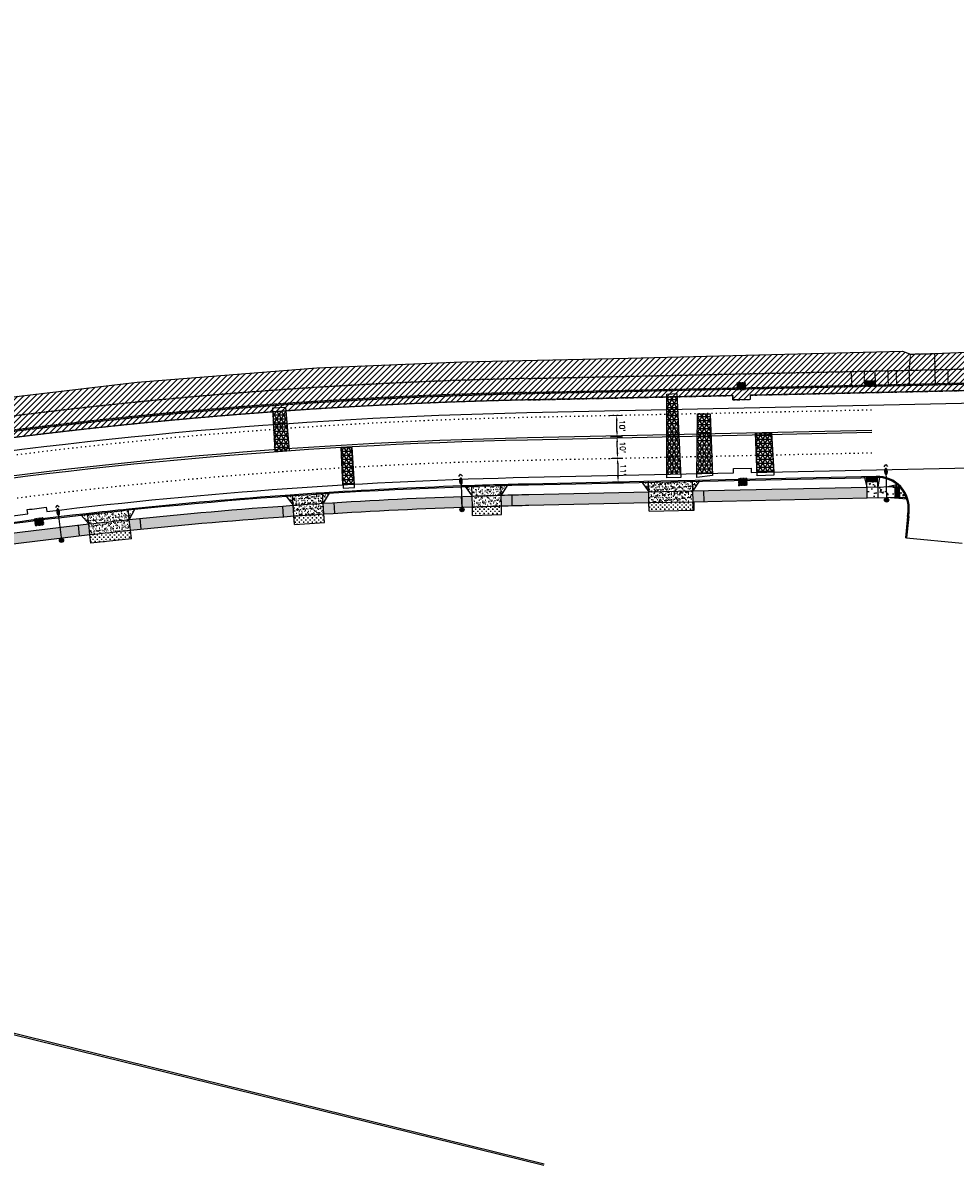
# Model space of a CAD drawing. Extents: x 1490373 to 1515279, y 649283 to 656452.
# Tile 7 of 15: x 1510891 to 1511324, y 652438 to 652969. Entities that reach past the tile are written whole.
import ezdxf

# ---------------------------------------------------------------- set-up
doc = ezdxf.new("R2010")
doc.units = 0
doc.header["$MEASUREMENT"] = 0
doc.header["$PDMODE"] = 34
doc.header["$PDSIZE"] = 0.004
for name, pattern in [('HIDDEN', [0.375, 0.25, -0.125]), ('HIDDEN2', [0.1875, 0.125, -0.0625]), ('motdrum25', [0]), ('pavement_dash', [2, 0.5, -1.5])]:
    doc.linetypes.add(name, pattern=pattern)
for name, color, linetype in [('E-DOUBLEYELLOW', 50, 'Continuous'), ('E-LANELINE', 110, 'Continuous'), ('E-MISC', 51, 'Continuous'), ('MOT-DRUMS', 1, 'Continuous'), ('MOT-WORKAREA', 247, 'Continuous'), ('P-ASPHALTDRIVE', 252, 'Continuous'), ('P-CONCRETEAREA', 252, 'Continuous'), ('P-CURB', 6, 'Continuous'), ('P-DRIVE', 1, 'Continuous'), ('P-DRIVESTART', 2, 'Continuous'), ('P-FULLDEPTHREPAIR', 252, 'Continuous'), ('P-LABEL', 7, 'Continuous'), ('P-LIGHT-COBRAHEAD', 1, 'Continuous'), ('P-PAVEMENT', 6, 'Continuous'), ('P-SAWCUT', 3, 'Continuous'), ('P-STORM-DISPLAY', 5, 'Continuous'), ('P-WALK', 4, 'Continuous'), ('SIGN', 7, 'Continuous')]:
    doc.layers.add(name, color=color, linetype=linetype)
doc.styles.get("Standard").update_dxf_attribs({"font": 'simplex.shx'})
doc.dimstyles.new('COEC', dxfattribs={"dimscale": 13.9, "dimtxt": 0.18, "dimasz": 0.18, "dimexe": 0.18, "dimexo": 0.0625, "dimgap": 0.09, "dimtad": 1, "dimzin": 0, "dimdsep": 46, "dimtxsty": 'Standard', "dimcen": 0.09, "dimclrd": 256, "dimclre": 256, "dimclrt": 256, "dimaunit": 1, "dimadec": 4, "dimazin": 0, "dimtfac": 1, "dimtofl": 0, "dimtmove": 0, "dimatfit": 3, "dimfxl": 1, "dimtolj": 1, "dimtzin": 0, "dimlwd": -1, "dimlwe": -1, "dimarcsym": 0})
pattern_1 = [(0, (0, 0), (0, 0.216506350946), [0.125, -0.25]), (120, (0, 0), (-0.1875, -0.108253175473), [0.125, -0.25]), (60, (0.125, 0), (-0.1875, 0.108253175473), [0.125, -0.25])]
pattern_2 = [(37.5, (0, 0), (-0.0629933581, 1.926823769), [0, -1.52, 0, -1.7, 0, -1.625]), (7.5, (0, 0), (1.7697767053, 2.8221460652), [0, -0.82, 0, -1.37, 0, -0.525]), (327.5, (-1.23, 0), (3.1141418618, 0.0056590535), [0, -0.5, 0, -1.8, 0, -2.35]), (317.5, (-1.23, 0), (3.0061266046, 0.877675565), [0, -0.25, 0, -1.18, 0, -1.35])]
pattern_3 = [(50, (0, 0), (7.172601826, -0.62752135), [0.75, -8.25]), (355, (0, 0), (-1.387513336, 7.521921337), [0.6, -6.6]), (100.45144446, (0.598, -0.052), (5.785088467, 6.89439991), [0.63740192, -7.01142112]), (46.1842, (0, 2), (10.672413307, -1.65519281), [1.125, -12.375]), (96.6356355, (0.889, 1.862), (9.34661946, 9.74118601), [0.95610342, -10.5171376]), (351.184164, (0, 2), (9.34661945, 9.741186), [0.9, -9.90000001]), (21, (1, 1.5), (5.969070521, -4.026188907), [0.75, -8.25]), (326, (1, 1.5), (2.43315332, 7.25150045), [0.6, -6.6]), (71.45144474, (1.4974, 1.1645), (8.402223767, 3.225311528), [0.6374019, -7.01142112]), (37.5, (0, 0), (0.121598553, 3.3289385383), [0, -6.52, 0, -6.7, 0, -6.625]), (7.5, (0, 0), (2.6306953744, 3.944117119), [0, -3.82, 0, -6.37, 0, -2.525]), (327.5, (-2.23, 0), (5.3382243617, -0.2255487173), [0, -2.5, 0, -7.8, 0, -10.35]), (317.5, (-3.23, 0), (5.831861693, 1.001049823), [0, -3.25, 0, -5.18, 0, -7.35])]

# ---------------------------------------------------------------- blocks, each defined once
blk = doc.blocks.new('COBRAHEAD')
at = {"layer": 'P-LIGHT-COBRAHEAD'}
h = blk.add_hatch(color=256, dxfattribs=at)
edge = h.paths.add_edge_path()
edge.add_ellipse((1508880.94, 651840.29), major_axis=(0.88, -1.55), ratio=0.5, start_angle=0, end_angle=360)
h = blk.add_hatch(color=256, dxfattribs=at)
h.dxf.hatch_style = 1
edge = h.paths.add_edge_path()
edge.add_arc((1508887.25, 651828.68), 1, 0, 360)
at = {"layer": 'P-LIGHT-COBRAHEAD', "flags": 128}
for points, elevation in [([(1508879.15, 651841.87), (1508879.36, 651843.12), (1508880.54, 651842.67)], 129.62), ([(1508880.08, 651841.85), (1508887.25, 651828.68)], 64.81)]:
    blk.add_lwpolyline(points, dxfattribs=dict(at, elevation=elevation))
at = {"layer": 'P-LIGHT-COBRAHEAD'}
blk.add_circle((1508887.25, 651828.68), 1, dxfattribs=at)
blk = doc.blocks.new('*D400')
at = {"layer": 'Defpoints', "color": 0, "transparency": 16777216}
for p in [(1511162.96, 652776.63), (1511167.06, 652776.72), (1511163.17, 652766.63)]:
    blk.add_point(p, dxfattribs=at)
at = {"layer": 'SIGN', "transparency": 16777216}
for p, q in [((1511163.95, 652776.65), (1511169.56, 652776.77)), ((1511167.22, 652769.22), (1511167.11, 652774.22)), ((1511164.17, 652766.65), (1511169.77, 652766.77))]:
    blk.add_line(p, q, dxfattribs=at)
for points in [[(1511167.53, 652774.23), (1511166.69, 652774.21), (1511167.06, 652776.72)], [(1511167.63, 652769.23), (1511166.8, 652769.21), (1511167.27, 652766.72)]]:
    blk.add_solid(points, dxfattribs=at)
at = {"layer": 'SIGN', "transparency": 16777216, "insert": (1511169.65, 652771.77), "char_height": 2.5, "attachment_point": 5, "rotation": 271.2322}
blk.add_mtext("\\A1;10'", dxfattribs=at)
blk = doc.blocks.new('*D401')
at = {"layer": 'Defpoints', "color": 0, "transparency": 16777216}
for p in [(1511162.72, 652786.63), (1511166.84, 652786.71), (1511162.96, 652776.63)]:
    blk.add_point(p, dxfattribs=at)
at = {"layer": 'SIGN', "transparency": 16777216}
for p, q in [((1511163.72, 652786.65), (1511169.34, 652786.77)), ((1511167, 652779.22), (1511166.89, 652784.22)), ((1511163.95, 652776.65), (1511169.56, 652776.77))]:
    blk.add_line(p, q, dxfattribs=at)
for points in [[(1511167.31, 652784.22), (1511166.48, 652784.21), (1511166.84, 652786.71)], [(1511167.42, 652779.23), (1511166.59, 652779.21), (1511167.06, 652776.72)]]:
    blk.add_solid(points, dxfattribs=at)
at = {"layer": 'SIGN', "transparency": 16777216, "insert": (1511169.44, 652781.77), "char_height": 2.5, "attachment_point": 5, "rotation": 271.2322}
blk.add_mtext("\\A1;10'", dxfattribs=at)
blk = doc.blocks.new('*D409')
at = {"layer": 'Defpoints', "color": 0, "transparency": 16777216}
for p in [(1511163.71, 652766.64), (1511163.94, 652755.65), (1511167.51, 652755.72)]:
    blk.add_point(p, dxfattribs=at)
at = {"layer": 'P-LABEL', "transparency": 16777216}
for p, q in [((1511164.71, 652766.66), (1511169.77, 652766.77)), ((1511167.32, 652764.22), (1511167.45, 652758.22)), ((1511164.94, 652755.67), (1511170.01, 652755.78))]:
    blk.add_line(p, q, dxfattribs=at)
for points in [[(1511167.74, 652764.23), (1511166.91, 652764.21), (1511167.27, 652766.72)], [(1511167.87, 652758.23), (1511167.04, 652758.21), (1511167.51, 652755.72)]]:
    blk.add_solid(points, dxfattribs=at)
at = {"layer": 'P-LABEL', "transparency": 16777216, "insert": (1511169.88, 652761.27), "char_height": 2.5, "attachment_point": 5, "rotation": 271.2322}
blk.add_mtext("\\A1;11'", dxfattribs=at)

msp = doc.modelspace()

# ---------------------------------------------------------------- hatches: boundary and pattern name
at = {"layer": 'MOT-WORKAREA'}
h = msp.add_hatch(dxfattribs=at)
h.set_pattern_fill('ANSI31', color=256, scale=15)
edge = h.paths.add_edge_path()
edge.add_line((1510253.711, 652618.364), (1510251.046, 652619.31))
edge.add_line((1510251.046, 652619.31), (1510248.047, 652621.434))
edge.add_line((1510248.047, 652621.434), (1510247.189, 652622.212))
edge.add_line((1510247.189, 652622.212), (1510243.847, 652626.399))
edge.add_line((1510243.847, 652626.399), (1510243.343, 652627.289))
edge.add_line((1510243.343, 652627.289), (1510251.995, 652631.238))
edge.add_line((1510251.995, 652631.238), (1510307.246, 652653.013))
edge.add_line((1510307.246, 652653.013), (1510423.08, 652689.356))
edge.add_line((1510423.08, 652689.356), (1510427.973, 652689.849))
edge.add_line((1510427.973, 652689.849), (1510456.726, 652698.938))
edge.add_line((1510456.726, 652698.938), (1510490.209, 652710.197))
edge.add_line((1510490.209, 652710.197), (1510515.631, 652718.201))
edge.add_line((1510515.631, 652718.201), (1510540.739, 652722.505))
edge.add_line((1510540.739, 652722.505), (1510609.46, 652741.181))
edge.add_line((1510609.46, 652741.181), (1510622.267, 652747.822))
edge.add_line((1510622.267, 652747.822), (1510659.878, 652757.798))
edge.add_line((1510659.878, 652757.798), (1510693.89, 652765.106))
edge.add_line((1510693.89, 652765.106), (1510758.06, 652776.631))
edge.add_line((1510758.06, 652776.631), (1510858.587, 652792.059))
edge.add_line((1510858.587, 652792.059), (1510943.772, 652802.047))
edge.add_line((1510943.772, 652802.047), (1511027.352, 652808.775))
edge.add_line((1511027.352, 652808.775), (1511094.988, 652811.571))
edge.add_line((1511094.988, 652811.571), (1511172.183, 652813.195))
edge.add_line((1511172.183, 652813.195), (1511299.843, 652816.457))
edge.add_line((1511299.843, 652816.457), (1511303.493, 652815.16))
edge.add_line((1511303.493, 652815.16), (1511314.724, 652815.401))
edge.add_line((1511314.724, 652815.401), (1511363.197, 652817.403))
edge.add_line((1511363.197, 652817.403), (1511368.898, 652825.64))
edge.add_line((1511368.898, 652825.64), (1511392.969, 652826.158))
edge.add_line((1511392.969, 652826.158), (1511397.852, 652819.364))
edge.add_line((1511397.852, 652819.364), (1511420.92, 652820.021))
edge.add_line((1511420.92, 652820.021), (1511426.055, 652832.801))
edge.add_line((1511426.055, 652832.801), (1511439.74, 652833.095))
edge.add_line((1511439.74, 652833.095), (1511446.493, 652821.618))
edge.add_line((1511446.493, 652821.618), (1511450.818, 652820.523))
edge.add_line((1511450.818, 652820.523), (1511542.504, 652822.483))
edge.add_line((1511542.504, 652822.483), (1511944.114, 652831.14))
edge.add_line((1511944.114, 652831.14), (1512190.4, 652836.029))
edge.add_line((1512190.4, 652836.029), (1512266.365, 652837.775))
edge.add_line((1512266.365, 652837.775), (1512343.763, 652841.73))
edge.add_line((1512343.763, 652841.73), (1512410.041, 652848.969))
edge.add_line((1512410.041, 652848.969), (1512469.515, 652857.808))
edge.add_line((1512469.515, 652857.808), (1512522.762, 652867.712))
edge.add_line((1512522.762, 652867.712), (1512525.188, 652862.626))
edge.add_line((1512525.188, 652862.626), (1512527.94, 652849.921))
edge.add_arc((1512228.597, 654232.282), 1414.4, 271.232222, 282.218439, ccw=False)
edge.add_line((1512259.013, 652818.209), (1512099.276, 652814.773))
edge.add_line((1512099.276, 652814.773), (1512099.319, 652812.773))
edge.add_line((1512099.319, 652812.773), (1512091.185, 652812.598))
edge.add_line((1512091.185, 652812.598), (1512091.142, 652814.598))
edge.add_line((1512091.142, 652814.598), (1511799.211, 652808.319))
edge.add_line((1511799.211, 652808.319), (1511799.254, 652806.319))
edge.add_line((1511799.254, 652806.319), (1511791.102, 652806.144))
edge.add_line((1511791.102, 652806.144), (1511791.059, 652808.143))
edge.add_line((1511791.059, 652808.143), (1511499.107, 652801.863))
edge.add_line((1511499.107, 652801.863), (1511499.15, 652799.864))
edge.add_line((1511499.15, 652799.864), (1511491.03, 652799.689))
edge.add_line((1511491.03, 652799.689), (1511490.987, 652801.689))
edge.add_line((1511490.987, 652801.689), (1511228.956, 652796.053))
edge.add_line((1511228.956, 652796.053), (1511228.999, 652794.053))
edge.add_line((1511228.999, 652794.053), (1511220.889, 652793.879))
edge.add_line((1511220.889, 652793.879), (1511220.846, 652795.878))
edge.add_line((1511220.846, 652795.878), (1511124.995, 652793.816))
edge.add_arc((1511174.667, 650484.521), 2309.83, 91.232222, 107.542726)
edge.add_line((1510478.445, 652686.926), (1510314.803, 652635.196))
edge.add_line((1510314.803, 652635.196), (1510314.04, 652637.607))
edge.add_line((1510314.04, 652637.607), (1510253.711, 652618.364))
at = {"layer": 'P-ASPHALTDRIVE'}
h = msp.add_hatch(dxfattribs=at)
h.set_pattern_fill('CROSS', color=256, scale=4)
h.paths.add_polyline_path([(1511113.193, 652744.515, 0.0008736), (1511105.296, 652744.286), (1511105.42, 652740.259), (1511113.314, 652740.498)])
h.paths.add_polyline_path([(1511105.296, 652744.286, 0.0006192), (1511099.699, 652744.107), (1511099.82, 652740.09), (1511105.42, 652740.259)])
h = msp.add_hatch(dxfattribs=at)
h.set_pattern_fill('CROSS', color=256, scale=4)
h.paths.add_polyline_path([(1511202.388, 652746.47), (1511181.893, 652746.029), (1511181.979, 652742.03), (1511202.474, 652742.471)])
h = msp.add_hatch(dxfattribs=at)
h.set_pattern_fill('CROSS', color=256, scale=4)
h.paths.add_polyline_path([(1511030.667, 652740.76, 0.0015481), (1511016.699, 652739.825), (1511016.966, 652735.834), (1511030.935, 652736.769)])
h = msp.add_hatch(dxfattribs=at)
h.set_pattern_fill('CROSS', color=256, scale=4)
h.paths.add_polyline_path([(1510940.611, 652733.202, 0.0008336), (1510933.114, 652732.41), (1510933.544, 652728.415), (1510941.042, 652729.226)])
h.paths.add_polyline_path([(1510933.114, 652732.41, 0.0012674), (1510921.721, 652731.156), (1510921.722, 652731.155), (1510922.152, 652727.182), (1510933.544, 652728.415)])
at = {"layer": 'P-CONCRETEAREA'}
h = msp.add_hatch(dxfattribs=at)
h.set_pattern_fill('AR-SAND', color=256)
h.set_pattern_definition(pattern_2)
h.paths.add_polyline_path([(1511202.281, 652751.469), (1511181.786, 652751.028), (1511181.893, 652746.029), (1511202.388, 652746.47)])
h.paths.add_polyline_path([(1511202.184, 652755.968), (1511181.689, 652755.527), (1511181.786, 652751.028), (1511202.281, 652751.469)])
h.paths.add_polyline_path([(1511181.689, 652755.527), (1511179.788, 652755.486), (1511179.823, 652753.839), (1511181.786, 652751.028)])
h.paths.add_polyline_path([(1511179.788, 652755.486), (1511178.69, 652755.462), (1511179.823, 652753.839)])
h.paths.add_polyline_path([(1511204.795, 652755.421), (1511204.782, 652756.023), (1511202.184, 652755.968), (1511202.281, 652751.469)])
h.paths.add_polyline_path([(1511205.183, 652756.032), (1511204.782, 652756.023), (1511204.795, 652755.421)])
h = msp.add_hatch(dxfattribs=at)
h.set_pattern_fill('AR-CONC', color=256)
h.set_pattern_definition(pattern_3)
h.paths.add_polyline_path([(1511288.301, 652753.319), (1511283.302, 652753.211), (1511283.41, 652748.213), (1511288.409, 652748.32)])
h.paths.add_polyline_path([(1511288.247, 652755.81), (1511283.249, 652755.702), (1511283.302, 652753.211), (1511288.301, 652753.319)])
h.paths.add_polyline_path([(1511283.205, 652757.71), (1511282.206, 652757.689), (1511283.302, 652753.211)])
h.paths.add_polyline_path([(1511289.206, 652757.762, 0.0172877), (1511288.204, 652757.809), (1511288.301, 652753.319)])
h = msp.add_hatch(dxfattribs=at)
h.set_pattern_fill('AR-SAND', color=256)
h.set_pattern_definition(pattern_2)
h.paths.add_polyline_path([(1511030.334, 652745.749, 0.0015447), (1511016.365, 652744.814), (1511016.699, 652739.825, -0.0015481), (1511030.667, 652740.76)])
h.paths.add_polyline_path([(1511016.064, 652749.304, 0.0003304), (1511013.072, 652749.092), (1511016.365, 652744.814)])
h.paths.add_polyline_path([(1511030.033, 652750.239, 0.0015416), (1511016.064, 652749.304), (1511016.365, 652744.814, -0.0015447), (1511030.334, 652745.749)])
h.paths.add_polyline_path([(1511033.027, 652750.428, 0.0002464), (1511030.794, 652750.287), (1511031.008, 652746.92)])
h.paths.add_polyline_path([(1511030.794, 652750.287, 0.000084), (1511030.033, 652750.239), (1511030.334, 652745.749), (1511031.008, 652746.92)])
h = msp.add_hatch(dxfattribs=at)
h.set_pattern_fill('AR-SAND', color=256)
h.set_pattern_definition(pattern_2)
h.paths.add_polyline_path([(1511105.143, 652749.284, 0.0006176), (1511099.548, 652749.105), (1511099.699, 652744.107, -0.0006192), (1511105.296, 652744.286)])
h.paths.add_polyline_path([(1511113.042, 652749.512, 0.0008719), (1511105.143, 652749.284), (1511105.296, 652744.286, -0.0008736), (1511113.193, 652744.515)])
h.paths.add_polyline_path([(1511115.905, 652754.09, 0.0003304), (1511112.906, 652754.01), (1511113.042, 652749.512)])
h.paths.add_polyline_path([(1511112.906, 652754.01, 0.0008705), (1511105.005, 652753.782), (1511105.143, 652749.284, -0.0008719), (1511113.042, 652749.512)])
h.paths.add_polyline_path([(1511105.005, 652753.782, 0.0006161), (1511099.412, 652753.603), (1511099.548, 652749.105, -0.0006176), (1511105.143, 652749.284)])
h.paths.add_polyline_path([(1511099.412, 652753.603, 0.0003304), (1511096.414, 652753.502), (1511099.548, 652749.105)])
h = msp.add_hatch(color=255, dxfattribs=at)
h.dxf.hatch_style = 1
h.paths.add_polyline_path([(1511129.896, 652749.912), (1511125.941, 652749.827, 0.0014236), (1511113.042, 652749.512), (1511113.193, 652744.515, -0.001422), (1511126.049, 652744.828), (1511130.004, 652744.913)])
h.paths.add_polyline_path([(1511154.89, 652750.449), (1511129.896, 652749.912), (1511130.004, 652744.913), (1511154.998, 652745.45)])
h.paths.add_polyline_path([(1511179.884, 652750.987), (1511154.89, 652750.449), (1511154.998, 652745.45), (1511179.992, 652745.988)])
h.paths.add_polyline_path([(1511181.786, 652751.028), (1511179.884, 652750.987), (1511179.992, 652745.988), (1511181.893, 652746.029)])
h = msp.add_hatch(color=255, dxfattribs=at)
h.dxf.hatch_style = 1
h.paths.add_polyline_path([(1511229.873, 652752.062), (1511204.879, 652751.525), (1511204.986, 652746.526), (1511229.98, 652747.063)])
h.paths.add_polyline_path([(1511204.879, 652751.525), (1511202.281, 652751.469), (1511202.388, 652746.47), (1511202.888, 652746.481), (1511204.986, 652746.526)])
h.paths.add_polyline_path([(1511254.867, 652752.6), (1511229.873, 652752.062), (1511229.98, 652747.063), (1511254.975, 652747.601)])
h.paths.add_polyline_path([(1511279.861, 652753.137), (1511254.867, 652752.6), (1511254.975, 652747.601), (1511279.969, 652748.139)])
h.paths.add_polyline_path([(1511283.302, 652753.211), (1511279.861, 652753.137), (1511279.969, 652748.139), (1511283.41, 652748.213)])
h.paths.add_polyline_path([(1511220.628, 652744.704), (1511225.236, 652744.803), (1511225.175, 652747.659), (1511220.566, 652747.56)], flags=9)
h = msp.add_hatch(dxfattribs=at)
h.set_pattern_fill('AR-CONC', color=256)
h.set_pattern_definition(pattern_3)
h.paths.add_polyline_path([(1511292.3, 652753.405), (1511288.301, 652753.319), (1511288.409, 652748.32), (1511292.408, 652748.406)])
h.paths.add_polyline_path([(1511296.299, 652753.491), (1511292.3, 652753.405), (1511292.408, 652748.406), (1511296.407, 652748.492)])
h.paths.add_polyline_path([(1511297.225, 652754.511), (1511292.3, 652753.405), (1511298.299, 652753.534, 0.0250504)])
h.paths.add_polyline_path([(1511298.299, 652753.534), (1511298.406, 652748.535), (1511301.516, 652748.602, 0.1025971)])
h.paths.add_polyline_path([(1511301.516, 652748.602), (1511292.408, 652748.406), (1511301.864, 652747.609, 0.0181442)])
h = msp.add_hatch(color=255, dxfattribs=at)
h.dxf.hatch_style = 1
h.paths.add_polyline_path([(1510957.169, 652739.888, 0.0018958), (1510940.072, 652738.173), (1510940.611, 652733.202, -0.0018935), (1510957.649, 652734.911)])
h.paths.add_polyline_path([(1510981.784, 652742.126, 0.0027271), (1510957.169, 652739.888), (1510957.649, 652734.911, -0.0027271), (1510982.209, 652737.144)])
h.paths.add_polyline_path([(1511006.421, 652744.096, 0.0027271), (1510981.784, 652742.126), (1510982.209, 652737.144, -0.0027271), (1511006.793, 652739.109)])
h.paths.add_polyline_path([(1511016.365, 652744.814, 0.0011), (1511006.421, 652744.096), (1511006.793, 652739.109, -0.0010983), (1511016.699, 652739.825)])
h = msp.add_hatch(color=255, dxfattribs=at)
h.dxf.hatch_style = 1
h.paths.add_polyline_path([(1511055.754, 652747.228, 0.0027271), (1511031.079, 652745.796), (1511031.396, 652740.806, -0.0027271), (1511056.016, 652742.235)])
h.paths.add_polyline_path([(1511031.079, 652745.796, 0.0000824), (1511030.334, 652745.749), (1511030.667, 652740.76, -0.0000807), (1511031.396, 652740.806)])
h.paths.add_polyline_path([(1511080.443, 652748.391, 0.0027271), (1511055.754, 652747.228), (1511056.016, 652742.235, -0.0027271), (1511080.651, 652743.395)])
h.paths.add_polyline_path([(1511099.548, 652749.105, 0.0021095), (1511080.443, 652748.391), (1511080.651, 652743.395, -0.0021078), (1511099.699, 652744.107)])
h = msp.add_hatch(dxfattribs=at)
h.set_pattern_fill('AR-SAND', color=256)
h.set_pattern_definition(pattern_2)
h.paths.add_polyline_path([(1510932.58, 652737.381, 0.0012651), (1510921.183, 652736.127), (1510921.721, 652731.156, -0.0012674), (1510933.114, 652732.41)])
h.paths.add_polyline_path([(1510940.072, 652738.173, 0.0008313), (1510932.58, 652737.381), (1510933.114, 652732.41, -0.0008336), (1510940.611, 652733.202)])
h.paths.add_polyline_path([(1510939.588, 652742.647, 0.0008292), (1510932.099, 652741.855), (1510932.58, 652737.381, -0.0008313), (1510940.072, 652738.173)])
h.paths.add_polyline_path([(1510932.099, 652741.855, 0.001263), (1510920.698, 652740.601), (1510921.183, 652736.127, -0.0012651), (1510932.58, 652737.381)])
h.paths.add_polyline_path([(1510920.698, 652740.601, 0.0003304), (1510917.717, 652740.263), (1510921.183, 652736.127)])
h.paths.add_polyline_path([(1510942.573, 652742.947), (1510942.572, 652742.956, 0.0003304), (1510939.588, 652742.647), (1510940.072, 652738.173)])
h = msp.add_hatch(color=255, dxfattribs=at)
h.dxf.hatch_style = 1
h.paths.add_polyline_path([(1510720.566, 652704.38, 0.000331), (1510717.627, 652703.777), (1510718.674, 652698.888), (1510719.163, 652698.993), (1510719.164, 652698.989, -0.0002765), (1510721.613, 652699.491)])
h.paths.add_polyline_path([(1510737.152, 652707.709, 0.0018665), (1510720.566, 652704.38), (1510721.613, 652699.491, -0.0018614), (1510738.117, 652702.803)])
h.paths.add_polyline_path([(1510762.34, 652707.433), (1510761.428, 652712.349, 0.0027271), (1510737.152, 652707.709), (1510738.117, 652702.803, -0.0027271)])
h.paths.add_polyline_path([(1510786.613, 652711.798), (1510785.754, 652716.724, 0.0027271), (1510761.428, 652712.349), (1510762.34, 652707.433, -0.0027271)])
h.paths.add_polyline_path([(1510810.127, 652720.834, 0.0027271), (1510785.754, 652716.724), (1510786.613, 652711.798, -0.0027271), (1510810.931, 652715.899)])
h.paths.add_polyline_path([(1510834.542, 652724.677, 0.0027271), (1510810.127, 652720.834), (1510810.931, 652715.899, -0.0027271), (1510835.293, 652719.734)])
h.paths.add_polyline_path([(1510858.998, 652728.254, 0.0027271), (1510834.542, 652724.677), (1510835.293, 652719.734, -0.0027271), (1510859.695, 652723.303)])
h.paths.add_polyline_path([(1510883.492, 652731.564, 0.0027271), (1510858.998, 652728.254), (1510859.695, 652723.303, -0.0027271), (1510884.134, 652726.605)])
h.paths.add_polyline_path([(1510908.02, 652734.606, 0.0027271), (1510883.492, 652731.564), (1510884.134, 652726.605, -0.0027271), (1510908.609, 652729.641)])
h.paths.add_polyline_path([(1510921.183, 652736.127, 0.001462), (1510908.02, 652734.606), (1510908.609, 652729.641, -0.0014597), (1510921.721, 652731.156)])
at = {"layer": 'P-FULLDEPTHREPAIR'}
h = msp.add_hatch(dxfattribs=at)
h.set_pattern_fill('NET3', color=256, scale=15)
h.set_pattern_definition([(0, (-41.2108, 1.5485), (0, 1.875), []), (60, (-41.2108, 1.5485), (-1.623797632, 0.9375), []), (120, (-41.2108, 1.5485), (-1.623797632, -0.9375), [])])
h.paths.add_polyline_path([(1511190.256, 652795.22), (1511194.941, 652795.321), (1511196.68, 652759.35), (1511190.264, 652759.212)])
h = msp.add_hatch(dxfattribs=at)
h.set_pattern_fill('NET3', color=256, scale=15)
h.paths.add_polyline_path([(1511006.819, 652788.244), (1511007.731, 652769.984), (1511014.672, 652770.345), (1511013.028, 652788.688)])
h = msp.add_hatch(dxfattribs=at)
h.set_pattern_fill('NET3', color=256, scale=15)
h.set_pattern_definition([(0, (-27.23, 1.1406), (0, 1.875), []), (60, (-27.23, 1.1406), (-1.623797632, 0.9375), []), (120, (-27.23, 1.1406), (-1.623797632, -0.9375), [])])
h.paths.add_polyline_path([(1511204.479, 652787.393), (1511210.308, 652787.404), (1511211.412, 652759.667), (1511204.191, 652759.512)])
h = msp.add_hatch(dxfattribs=at)
h.set_pattern_fill('NET3', color=256, scale=15)
h.paths.add_polyline_path([(1511231.428, 652778.362), (1511238.937, 652778.475), (1511239.954, 652760.281), (1511232.219, 652760.114)])
h = msp.add_hatch(dxfattribs=at)
h.set_pattern_fill('NET3', color=256, scale=15)
h.paths.add_polyline_path([(1511038.644, 652771.693), (1511043.637, 652771.761), (1511044.776, 652754.638), (1511039.508, 652754.33)])
at = {"layer": 'P-STORM-DISPLAY'}
h = msp.add_hatch(color=256, dxfattribs=at)
h.dxf.hatch_style = 1
h.paths.add_polyline_path([(1511226.535, 652801.752), (1511223.119, 652801.678), (1511223.168, 652799.429), (1511226.584, 652799.502)])
h = msp.add_hatch(color=256, dxfattribs=at)
h.dxf.hatch_style = 1
h.paths.add_polyline_path([(1511223.816, 652754.182), (1511227.231, 652754.256), (1511227.183, 652756.505), (1511223.767, 652756.432)])
h = msp.add_hatch(color=256, dxfattribs=at)
h.dxf.hatch_style = 1
h.paths.add_polyline_path([(1510896.549, 652735.485), (1510899.94, 652735.901), (1510899.666, 652738.135), (1510896.275, 652737.718)])
at = {"layer": 'P-WALK', "linetype": 'HIDDEN2'}
h = msp.add_hatch(dxfattribs=at)
h.set_pattern_fill('HEX', color=247)
h.set_pattern_definition(pattern_1)
h.paths.add_polyline_path([(1511287.237, 652802.807), (1511282.238, 652802.7), (1511282.281, 652800.7), (1511287.28, 652800.808)])
at = {"layer": 'P-WALK'}
h = msp.add_hatch(dxfattribs=at)
h.set_pattern_fill('HEX', color=247)
h.set_pattern_definition(pattern_1)
h.paths.add_polyline_path([(1511288.204, 652757.809), (1511283.206, 652757.702), (1511283.249, 652755.702), (1511288.247, 652755.81)])
h = msp.add_hatch(dxfattribs=at)
h.set_pattern_fill('HEX', color=247)
h.set_pattern_definition(pattern_1)
h.paths.add_polyline_path([(1511298.349, 652751.174), (1511298.299, 652753.534), (1511296.299, 652753.491), (1511296.314, 652752.824), (1511296.407, 652748.492), (1511298.406, 652748.535)])

# ---------------------------------------------------------------- linework, layer by layer
at = {"layer": 'E-DOUBLEYELLOW'}
for points in [[(1510741.592, 652534.134), (1511132.898, 652437.755)], [(1510741.752, 652534.781), (1511133.057, 652438.403)]]:
    msp.add_lwpolyline(points, dxfattribs=at)
at = {"layer": 'E-LANELINE', "linetype": 'pavement_dash', "flags": 128}
for points in [[(1510466.662, 652674.811), (1510480.857, 652679.298, -0.0712884), (1511125.167, 652785.818), (1511285.373, 652789.264)], [(1510472.691, 652655.741), (1510486.885, 652660.228, -0.0712884), (1511125.597, 652765.823), (1511285.803, 652769.269)]]:
    msp.add_lwpolyline(points, format="xyb", dxfattribs=at)
at = {"layer": 'E-LANELINE', "flags": 128}
for points in [[(1510469.526, 652665.753), (1510483.72, 652670.24, -0.0712884), (1511125.371, 652776.32), (1511285.577, 652779.766)], [(1510469.827, 652664.799), (1510484.021, 652669.286, -0.0712884), (1511125.393, 652775.321), (1511285.599, 652778.767)]]:
    msp.add_lwpolyline(points, format="xyb", dxfattribs=at)
at = {"layer": 'E-MISC', "flags": 128}
for points in [[(1511190.256, 652796.559), (1511194.872, 652796.755), (1511196.759, 652757.725), (1511190.264, 652757.515)], [(1511006.733, 652789.966), (1511007.731, 652769.984), (1511014.672, 652770.345), (1511012.881, 652790.333)], [(1511204.479, 652787.393), (1511210.308, 652787.404), (1511211.453, 652758.648), (1511204.173, 652757.802)], [(1511231.428, 652778.362), (1511238.937, 652778.475), (1511240.039, 652758.758), (1511232.291, 652758.455)], [(1511039.588, 652752.723), (1511044.878, 652753.1), (1511043.637, 652771.761), (1511038.644, 652771.693)]]:
    msp.add_lwpolyline(points, close=True, dxfattribs=at)
at = {"layer": 'MOT-DRUMS', "linetype": 'motdrum25', "ltscale": 0.05, "flags": 128}
msp.add_lwpolyline([(1512555.919, 652850.111, -0.0528057), (1512259.142, 652812.21), (1511125.124, 652787.818, 0.0712884), (1510480.254, 652681.205), (1510224.122, 652600.237, 0.0528057)], format="xyb", dxfattribs=at)
at = {"layer": 'MOT-WORKAREA', "flags": 128}
msp.add_lwpolyline([(1510456.726, 652698.938), (1510490.209, 652710.197), (1510515.631, 652718.201), (1510540.739, 652722.505), (1510609.46, 652741.181), (1510622.267, 652747.822), (1510659.878, 652757.798), (1510693.89, 652765.106), (1510758.06, 652776.631), (1510858.587, 652792.059), (1510943.772, 652802.047), (1511027.352, 652808.775), (1511094.988, 652811.571), (1511172.183, 652813.195), (1511299.843, 652816.457), (1511303.493, 652815.16), (1511314.724, 652815.401), (1511363.197, 652817.403)], dxfattribs=at)
msp.add_lwpolyline([(1511490.987, 652801.689), (1511228.956, 652796.053), (1511228.999, 652794.053), (1511220.889, 652793.879), (1511220.846, 652795.878), (1511124.995, 652793.816, 0.0712884), (1510478.445, 652686.926), (1510314.803, 652635.196)], format="xyb", dxfattribs=at)
at = {"layer": 'P-CURB', "linetype": 'HIDDEN2'}
msp.add_lwpolyline([(1510364.283, 652654.508), (1510477.39, 652690.263, -0.0712884), (1511124.92, 652797.316), (1512258.938, 652821.708, 0.0479732), (1512527.199, 652853.342, 0.0479732)], format="xyb", dxfattribs=at)
at = {"layer": 'P-CURB'}
msp.add_lwpolyline([(1510633.071, 652689.305, -0.0548975), (1511125.844, 652754.326), (1511287.704, 652757.807)], format="xyb", dxfattribs=at)
at = {"layer": 'P-CURB', "flags": 128}
for points in [[(1511302.23, 652739.631), (1511301.276, 652729.676)], [(1511301.774, 652729.628), (1511301.276, 652729.676)]]:
    msp.add_lwpolyline(points, dxfattribs=at)
at = {"layer": 'P-CURB'}
msp.add_lwpolyline([(1511302.23, 652739.631), (1511302.45, 652741.927)], dxfattribs=at)
msp.add_arc((1511288.016, 652743.31), 14.5, 354.5247, 91.23222, dxfattribs=at)
at = {"layer": 'P-DRIVE', "linetype": 'HIDDEN2'}
msp.add_line((1511303.493, 652815.16), (1511314.724, 652815.401), dxfattribs=at)
at = {"layer": 'P-DRIVE'}
for p, q in [((1511181.786, 652751.028), (1511202.281, 652751.469)), ((1511181.893, 652746.029), (1511202.388, 652746.47))]:
    msp.add_line(p, q, dxfattribs=at)
at = {"layer": 'P-DRIVE', "linetype": 'HIDDEN2', "flags": 128}
for points in [[(1511303.493, 652815.16), (1511302.888, 652807.645)], [(1511314.724, 652815.401), (1511314.885, 652807.903)], [(1511296.889, 652807.516), (1511320.884, 652808.032)], [(1511320.884, 652808.032), (1511321.034, 652801.034)], [(1511296.889, 652807.516), (1511297.04, 652800.518)], [(1511302.888, 652807.645), (1511303.038, 652800.647)], [(1511314.885, 652807.903), (1511315.035, 652800.905)]]:
    msp.add_lwpolyline(points, dxfattribs=at)
at = {"layer": 'P-DRIVE', "flags": 128}
for points in [[(1511178.69, 652755.462), (1511178.679, 652755.962)], [(1511178.69, 652755.462), (1511181.786, 652751.028)], [(1511181.786, 652751.028), (1511181.678, 652756.027)], [(1511202.281, 652751.469), (1511202.173, 652756.468)], [(1511205.183, 652756.032), (1511202.281, 652751.469)], [(1511205.183, 652756.032), (1511205.173, 652756.532)], [(1511013.072, 652749.092), (1511013.038, 652749.591)], [(1511016.365, 652744.814), (1511016.031, 652749.803)], [(1511030.334, 652745.749), (1511030, 652750.738)], [(1511033.027, 652750.428), (1511030.334, 652745.749)], [(1511033.027, 652750.428), (1511032.994, 652750.927)], [(1511096.414, 652753.502), (1511096.399, 652754.001)], [(1511096.414, 652753.502), (1511099.548, 652749.105)], [(1511099.548, 652749.105), (1511099.397, 652754.103)], [(1511113.042, 652749.512), (1511112.891, 652754.51)], [(1511115.905, 652754.09), (1511113.042, 652749.512)], [(1511113.193, 652744.515), (1511113.042, 652749.512)], [(1511115.905, 652754.09), (1511115.89, 652754.59)], [(1511181.893, 652746.029), (1511181.786, 652751.028)], [(1511202.388, 652746.47), (1511202.281, 652751.469)], [(1511013.072, 652749.092), (1511016.365, 652744.814)], [(1511016.699, 652739.825), (1511016.365, 652744.814)], [(1511030.667, 652740.76), (1511030.334, 652745.749)], [(1511099.699, 652744.107), (1511099.548, 652749.105)], [(1511113.314, 652740.498), (1511113.193, 652744.515)], [(1511181.979, 652742.03), (1511181.893, 652746.029)], [(1511202.388, 652746.47), (1511202.888, 652746.481)], [(1511202.474, 652742.471), (1511202.388, 652746.47)], [(1511202.974, 652742.481), (1511202.888, 652746.481)], [(1510917.717, 652740.263), (1510917.663, 652740.76)], [(1510917.717, 652740.263), (1510921.183, 652736.127)], [(1510921.183, 652736.127), (1510920.644, 652741.098)], [(1510940.072, 652738.173), (1510939.534, 652743.144)], [(1510942.548, 652742.9), (1510940.072, 652738.173)], [(1510942.572, 652742.956), (1510942.518, 652743.453)], [(1511016.966, 652735.834), (1511016.699, 652739.825)], [(1511030.935, 652736.769), (1511030.667, 652740.76)], [(1511099.82, 652740.09), (1511099.699, 652744.107)], [(1511099.82, 652740.09), (1511113.314, 652740.498)], [(1511181.979, 652742.03), (1511202.474, 652742.471)], [(1511202.474, 652742.471), (1511202.974, 652742.481)], [(1510921.722, 652731.155), (1510921.183, 652736.127)], [(1510940.611, 652733.201), (1510940.072, 652738.173)], [(1511016.966, 652735.834), (1511030.935, 652736.769)], [(1510922.152, 652727.181), (1510921.721, 652731.156)], [(1510941.042, 652729.226), (1510922.152, 652727.182)], [(1510941.042, 652729.227), (1510940.611, 652733.202)]]:
    msp.add_lwpolyline(points, dxfattribs=at)
at = {"layer": 'P-DRIVE'}
for points in [[(1511099.548, 652749.105, -0.0014895), (1511113.042, 652749.512)], [(1511016.365, 652744.814, -0.0015447), (1511030.334, 652745.749)], [(1511099.699, 652744.107, -0.0014928), (1511113.193, 652744.515)], [(1511016.699, 652739.825, -0.0015481), (1511030.667, 652740.76)], [(1510921.183, 652736.127, -0.0020964), (1510940.072, 652738.173)], [(1510921.721, 652731.156, -0.002101), (1510940.611, 652733.202)]]:
    msp.add_lwpolyline(points, format="xyb", dxfattribs=at)
at = {"layer": 'P-DRIVESTART', "linetype": 'HIDDEN2', "flags": 128}
msp.add_lwpolyline([(1511303.038, 652800.647), (1511315.035, 652800.905)], dxfattribs=at)
at = {"layer": 'P-FULLDEPTHREPAIR', "flags": 128}
for points in [[(1511006.819, 652788.244), (1511007.731, 652769.984), (1511014.672, 652770.345), (1511013.028, 652788.688), (1511006.819, 652788.244)], [(1511231.428, 652778.362), (1511238.937, 652778.475), (1511239.954, 652760.281), (1511232.219, 652760.114), (1511231.428, 652778.362)], [(1511038.644, 652771.693), (1511043.637, 652771.761), (1511044.776, 652754.638), (1511039.508, 652754.33), (1511038.644, 652771.693)]]:
    msp.add_lwpolyline(points, dxfattribs=at)
at = {"layer": 'P-PAVEMENT', "linetype": 'HIDDEN2', "flags": 128}
msp.add_lwpolyline([(1510364.434, 652654.031), (1510429.796, 652674.693), (1510463.645, 652685.394), (1510477.541, 652689.787, -0.0712884), (1511124.93, 652796.816), (1511303.038, 652800.647)], format="xyb", dxfattribs=at)
at = {"layer": 'P-PAVEMENT', "linetype": 'HIDDEN2'}
msp.add_lwpolyline([(1511315.035, 652800.905), (1511377.479, 652802.248)], dxfattribs=at)
at = {"layer": 'P-PAVEMENT'}
for points in [[(1511113.113, 652754.516, -0.0014009), (1511125.834, 652754.825), (1511179.446, 652755.979), (1511203.44, 652756.495), (1511287.694, 652758.307)], [(1510632.952, 652689.79, -0.0054756), (1510681.378, 652701.125, -0.0039634), (1510716.579, 652708.666, -0.0226862), (1510919.982, 652741.023, -0.0022018), (1510939.866, 652743.179, -0.0083042), (1511015.005, 652749.731, -0.0017615), (1511030.969, 652750.799, -0.0075119), (1511099.119, 652754.094)], [(1511099.119, 652754.094, -0.0015413), (1511113.113, 652754.516, -0.0010792)]]:
    msp.add_lwpolyline(points, format="xyb", dxfattribs=at)
at = {"layer": 'P-PAVEMENT', "flags": 128}
msp.add_lwpolyline([(1511302.728, 652739.583), (1511301.774, 652729.628)], dxfattribs=at)
at = {"layer": 'P-PAVEMENT'}
msp.add_lwpolyline([(1511302.728, 652739.583), (1511302.948, 652741.879)], dxfattribs=at)
msp.add_arc((1511288.016, 652743.31), 15, 354.5247, 91.23222, dxfattribs=at)
at = {"layer": 'P-SAWCUT'}
msp.add_lwpolyline([(1510632.237, 652692.704, -0.0291647), (1510892.869, 652740.821), (1510892.621, 652742.806, -0.0009788), (1510901.465, 652743.893), (1510901.705, 652741.907, -0.0247123), (1511125.769, 652757.825), (1511221.244, 652759.878), (1511221.201, 652761.878), (1511229.388, 652762.054), (1511229.431, 652760.054), (1511491.83, 652765.699), (1511491.787, 652767.698), (1511499.872, 652767.872), (1511499.915, 652765.873), (1511791.528, 652772.145), (1511791.485, 652774.145), (1511799.657, 652774.32), (1511799.7, 652772.321), (1512091.72, 652778.602), (1512091.677, 652780.602), (1512099.839, 652780.777), (1512099.882, 652778.778), (1512259.787, 652782.217, 0.1235966), (1512940.947, 652968.867)], format="xyb", dxfattribs=at)
at = {"layer": 'P-SAWCUT', "linetype": 'HIDDEN2'}
for points in [[(1511228.956, 652796.053), (1511490.987, 652801.689)], [(1511220.889, 652793.879), (1511228.999, 652794.053)]]:
    msp.add_lwpolyline(points, dxfattribs=at)
msp.add_lwpolyline([(1510314.803, 652635.196), (1510478.445, 652686.926, -0.0712884), (1511124.995, 652793.816), (1511220.846, 652795.878)], format="xyb", dxfattribs=at)
at = {"layer": 'P-SAWCUT', "linetype": 'HIDDEN2', "flags": 128}
for points in [[(1511220.846, 652795.878), (1511220.889, 652793.879)], [(1511228.956, 652796.053), (1511228.999, 652794.053)]]:
    msp.add_lwpolyline(points, dxfattribs=at)
at = {"layer": 'P-SAWCUT', "flags": 128}
msp.add_lwpolyline([(1511301.774, 652729.628), (1511327.655, 652727.149)], dxfattribs=at)
at = {"layer": 'P-STORM-DISPLAY', "linetype": 'HIDDEN', "ltscale": 0.05, "flags": 128}
for points, elevation in [([(1511222.864, 652801.923), (1511226.78, 652802.007)], 1537.424), ([(1511222.934, 652798.674), (1511222.864, 652801.923)], 1537.424), ([(1511222.934, 652798.674), (1511226.85, 652798.758)], 1537.424), ([(1511226.85, 652798.758), (1511226.78, 652802.007)], 1537.424), ([(1511227.417, 652757.261), (1511223.501, 652757.176)], 1537.3), ([(1511223.501, 652757.176), (1511223.571, 652753.927)], 1537.3), ([(1511227.417, 652757.261), (1511227.487, 652754.011)], 1537.3), ([(1511227.487, 652754.011), (1511223.571, 652753.927)], 1537.3), ([(1510899.823, 652738.909), (1510895.935, 652738.432)], 1532.426), ([(1510899.823, 652738.909), (1510900.219, 652735.684)], 1532.426), ([(1510895.935, 652738.432), (1510896.331, 652735.206)], 1532.426), ([(1510900.219, 652735.684), (1510896.331, 652735.206)], 1532.426)]:
    msp.add_lwpolyline(points, dxfattribs=dict(at, elevation=elevation))
at = {"layer": 'P-STORM-DISPLAY', "flags": 128}
for points, elevation in [([(1511223.119, 652801.678), (1511226.535, 652801.752)], 1537.424), ([(1511223.179, 652798.929), (1511223.119, 652801.678)], 1537.424), ([(1511223.168, 652799.429), (1511226.584, 652799.502)], 1537.424), ([(1511223.179, 652798.929), (1511226.594, 652799.003)], 1537.424), ([(1511226.594, 652799.003), (1511226.535, 652801.752)], 1537.424), ([(1511227.172, 652757.005), (1511223.756, 652756.932)], 1537.3), ([(1511223.756, 652756.932), (1511223.816, 652754.182)], 1537.3), ([(1511227.183, 652756.505), (1511223.767, 652756.432)], 1537.3), ([(1511227.172, 652757.005), (1511227.231, 652754.256)], 1537.3), ([(1511227.231, 652754.256), (1511223.816, 652754.182)], 1537.3), ([(1510899.605, 652738.631), (1510896.214, 652738.214)], 1532.426), ([(1510896.214, 652738.214), (1510896.549, 652735.485)], 1532.426), ([(1510899.666, 652738.135), (1510896.275, 652737.718)], 1532.426), ([(1510899.94, 652735.901), (1510896.549, 652735.485)], 1532.426), ([(1510899.605, 652738.631), (1510899.94, 652735.901)], 1532.426)]:
    msp.add_lwpolyline(points, dxfattribs=dict(at, elevation=elevation))
at = {"layer": 'P-WALK'}
for p, q in [((1511125.941, 652749.827), (1511181.786, 652751.028)), ((1511202.281, 652751.469), (1511283.302, 652753.211)), ((1511126.049, 652744.828), (1511181.893, 652746.029)), ((1511202.388, 652746.47), (1511283.41, 652748.213))]:
    msp.add_line(p, q, dxfattribs=at)
at = {"layer": 'P-WALK', "linetype": 'HIDDEN2'}
msp.add_lwpolyline([(1511320.884, 652808.032), (1511371.33, 652809.117)], dxfattribs=at)
msp.add_lwpolyline([(1510731.691, 652761.664, -0.0426822), (1511124.78, 652803.814), (1511296.889, 652807.516)], format="xyb", dxfattribs=at)
at = {"layer": 'P-WALK', "linetype": 'HIDDEN2', "flags": 128}
for points in [[(1511276.293, 652800.072), (1511276.142, 652807.07)], [(1511282.291, 652800.201), (1511282.141, 652807.199)], [(1511282.238, 652802.7), (1511287.237, 652802.807)], [(1511287.29, 652800.308), (1511287.14, 652807.306)], [(1511293.289, 652800.437), (1511293.138, 652807.435)], [(1511282.281, 652800.7), (1511287.28, 652800.808)]]:
    msp.add_lwpolyline(points, dxfattribs=at)
at = {"layer": 'P-WALK', "flags": 128}
for points in [[(1511282.206, 652757.689), (1511282.195, 652758.189)], [(1511282.206, 652757.689), (1511283.302, 652753.211)], [(1511283.41, 652748.213), (1511283.195, 652758.21)], [(1511288.204, 652757.809), (1511283.206, 652757.702)], [(1511288.247, 652755.81), (1511283.249, 652755.702)], [(1511288.301, 652753.319), (1511288.194, 652758.309)], [(1511289.206, 652757.762), (1511288.301, 652753.319)], [(1511289.206, 652757.762), (1511289.195, 652758.264)], [(1511118.021, 652749.642), (1511118.151, 652744.644)], [(1511207.28, 652751.576), (1511207.387, 652746.577)], [(1511288.301, 652753.319), (1511288.409, 652748.32)], [(1511292.3, 652753.405), (1511297.225, 652754.511)], [(1511292.3, 652753.405), (1511292.408, 652748.406)], [(1511296.299, 652753.491), (1511296.407, 652748.492)], [(1511298.299, 652753.534), (1511298.406, 652748.535)], [(1511011.397, 652744.461), (1511011.753, 652739.473)], [(1511035.304, 652746.061), (1511035.616, 652741.07)], [(1511094.57, 652748.934), (1511094.743, 652743.937)], [(1511301.864, 652747.609), (1511292.408, 652748.406)], [(1510916.239, 652735.565), (1510916.805, 652730.597)], [(1510944.992, 652738.68), (1510945.503, 652733.706)]]:
    msp.add_lwpolyline(points, dxfattribs=at)
at = {"layer": 'P-WALK'}
for points in [[(1511113.042, 652749.512, -0.0014236), (1511125.941, 652749.827)], [(1510940.072, 652738.173, -0.0084501), (1511016.365, 652744.814, -0.0084501)], [(1511030.334, 652745.749, -0.0076462), (1511099.548, 652749.105, -0.0076462)], [(1511113.193, 652744.515, -0.001422), (1511126.049, 652744.828)], [(1510940.611, 652733.202, -0.0084461), (1511016.699, 652739.825, -0.0084461)], [(1511030.667, 652740.76, -0.0076429), (1511099.699, 652744.107, -0.0076429)], [(1510717.627, 652703.777, -0.022753), (1510921.183, 652736.127, -0.022753)], [(1510718.674, 652698.888, -0.0227462), (1510921.721, 652731.156, -0.0227462)]]:
    msp.add_lwpolyline(points, format="xyb", dxfattribs=at)
for points in [[(1511283.302, 652753.211), (1511298.979, 652753.549)], [(1511297.225, 652754.511), (1511297.975, 652754.527)], [(1511283.41, 652748.213), (1511302.048, 652748.613)], [(1511301.864, 652747.609), (1511302.384, 652747.62)]]:
    msp.add_lwpolyline(points, dxfattribs=at)

# ---------------------------------------------------------------- block references
at = {"layer": 'P-LIGHT-COBRAHEAD'}
for p, rotation in [((-128416, 766666.535, -64.809), 332.6617402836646), ((-130392.84, 737237.653, -64.809), 333.6893217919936), ((-132081.456, 605768.562, -64.809), 338.2731784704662)]:
    msp.add_blockref('COBRAHEAD', p, dxfattribs=dict(at, rotation=rotation))

# ---------------------------------------------------------------- dimensions: what is measured, and where the dimension line sits
at = {"layer": 'P-LABEL'}
dim = msp.add_aligned_dim(p1=(1511163.706, 652766.643), p2=(1511163.943, 652755.645), distance=3.566, text="11'", dimstyle='COEC', override={"dimscale": 20, "dimtxt": 0.125, "dimasz": 0.125, "dimexe": 0.125, "dimexo": 0.05, "dimgap": 0.05}, dxfattribs=at)
dim.commit()
dim.dimension.update_dxf_attribs({"geometry": '*D409', "text_midpoint": (1511169.877, 652761.274)})
at = {"layer": 'SIGN'}
dim = msp.add_linear_dim(base=(1511166.841, 652786.715), p1=(1511162.955, 652776.629), p2=(1511162.723, 652786.626), angle=271.23222, text="10'", dimstyle='COEC', override={"dimscale": 20, "dimtxt": 0.125, "dimasz": 0.125, "dimexe": 0.125, "dimexo": 0.05, "dimgap": 0.05, "dimtmove": 1}, dxfattribs=at)
dim.commit()
dim.dimension.update_dxf_attribs({"geometry": '*D401', "text_midpoint": (1511169.436, 652781.769)})
dim = msp.add_aligned_dim(p1=(1511163.17, 652766.631), p2=(1511162.955, 652776.629), distance=-4.102, text="10'", dimstyle='COEC', override={"dimscale": 20, "dimtxt": 0.125, "dimasz": 0.125, "dimexe": 0.125, "dimexo": 0.05, "dimgap": 0.05}, dxfattribs=at)
dim.commit()
dim.dimension.update_dxf_attribs({"geometry": '*D400', "text_midpoint": (1511169.651, 652771.772)})

doc.saveas('drawing.dxf')
